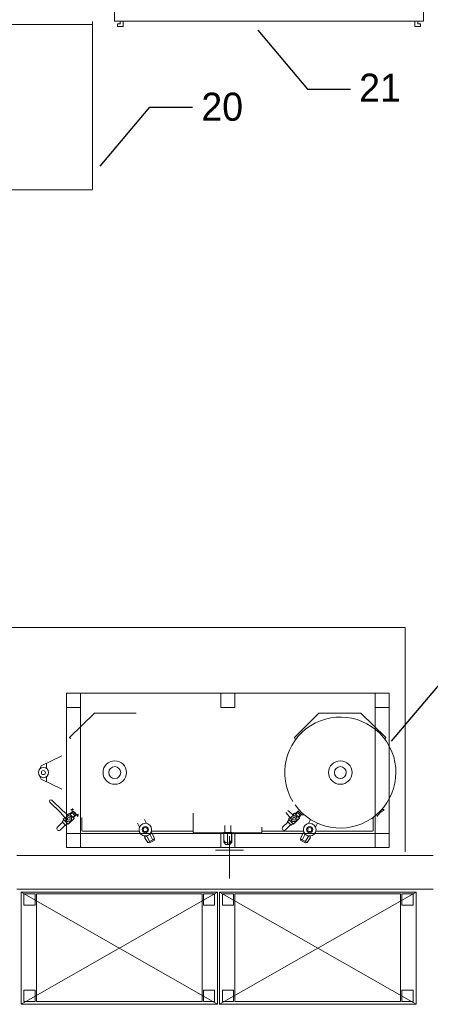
# Model space of a CAD drawing. Header units: millimetres. Extents: x -84458 to 77911, y -55868 to -29230.
# Tile 37 of 103: x 67557 to 67703, y -32886 to -32535. Entities that reach past the tile are written whole.
import ezdxf

# ---------------------------------------------------------------- set-up
doc = ezdxf.new("R2010")
doc.units = ezdxf.units.MM
doc.layers.get('0').update_dxf_attribs({"lineweight": 18})
doc.layers.add('CIENKA', color=7, linetype='Continuous', lineweight=20)
doc.dimstyles.get("Standard").update_dxf_attribs({"dimtxt": 0.18, "dimasz": 0.18, "dimexe": 0.18, "dimexo": 0.0625, "dimgap": 0.09, "dimtad": 0, "dimtih": 1, "dimtoh": 1, "dimdec": 4, "dimzin": 0, "dimdsep": 46, "dimtxsty": 'Standard', "dimcen": 0.09, "dimadec": 0, "dimazin": 0, "dimtfac": 1, "dimtdec": 4, "dimtofl": 0, "dimtmove": 0, "dimatfit": 3, "dimfxl": 1, "dimtolj": 1, "dimtzin": 0, "dimarcsym": 0})

msp = doc.modelspace()

# ---------------------------------------------------------------- linework, layer by layer
at = {"linetype": 'Continuous', "lineweight": 0}
for p, q in [((67591.02, -32535.17), (67591.02, -32475.17)), ((67701.02, -32475.17), (67701.02, -32535.17)), ((67701.02, -32505.17), (67701.02, -32535.17)), ((67523.09, -32536.37), (67583.09, -32536.37)), ((67583.09, -32535.3), (67583.09, -32595.3)), ((67701.02, -32535.17), (67591.02, -32535.17)), ((67594.02, -32535.17), (67591.02, -32535.17)), ((67592.02, -32537.17), (67592.02, -32536.17)), ((67593.02, -32536.17), (67592.02, -32536.17)), ((67592.02, -32537.17), (67594.02, -32537.17)), ((67593.02, -32535.17), (67593.02, -32536.17)), ((67594.02, -32535.17), (67593.02, -32535.17)), ((67594.02, -32537.17), (67594.02, -32535.17)), ((67698.02, -32535.17), (67698.02, -32537.17)), ((67701.02, -32535.17), (67698.02, -32535.17)), ((67698.02, -32537.17), (67700.02, -32537.17)), ((67699.02, -32536.17), (67699.02, -32535.17)), ((67700.02, -32536.17), (67699.02, -32536.17)), ((67700.02, -32537.17), (67700.02, -32536.17)), ((67583.09, -32595.37), (67523.09, -32595.37))]:
    msp.add_line(p, q, dxfattribs=at)
at = {"layer": 'CIENKA'}
for p, q in [((67525.05, -32751.44), (67694.55, -32751.44)), ((67525.05, -32751.44), (67694.55, -32751.44)), ((67694.55, -32831.44), (67694.55, -32751.44)), ((67578.82, -32774.89), (67573.82, -32774.89)), ((67573.82, -32774.89), (67573.82, -32779.89)), ((67578.82, -32774.89), (67573.82, -32774.89)), ((67578.82, -32774.89), (67683.82, -32774.89)), ((67578.82, -32779.89), (67578.82, -32774.89)), ((67633.82, -32774.89), (67628.82, -32774.89)), ((67628.82, -32774.89), (67628.82, -32779.89)), ((67633.82, -32779.89), (67633.82, -32774.89)), ((67683.82, -32774.89), (67688.82, -32774.89)), ((67683.82, -32774.89), (67683.82, -32779.89)), ((67688.82, -32774.89), (67683.82, -32774.89)), ((67688.82, -32779.89), (67688.82, -32774.89)), ((67573.82, -32799.89), (67573.82, -32779.89)), ((67573.82, -32779.89), (67578.82, -32779.89)), ((67578.82, -32779.89), (67578.82, -32824.89)), ((67628.82, -32779.89), (67633.82, -32779.89)), ((67683.82, -32779.89), (67683.82, -32824.89)), ((67683.82, -32779.89), (67688.82, -32779.89)), ((67688.82, -32779.89), (67688.82, -32824.89)), ((67574.89, -32790.67), (67583.79, -32781.99)), ((67583.79, -32781.99), (67598.7, -32781.99)), ((67663.78, -32781.99), (67655.1, -32790.67)), ((67678.69, -32781.99), (67663.78, -32781.99)), ((67687.59, -32790.67), (67678.69, -32781.99)), ((67574.89, -32790.67), (67575.38, -32791.04)), ((67655.1, -32790.67), (67655.41, -32791.49)), ((67687.27, -32791.22), (67687.59, -32790.67)), ((67572.17, -32797.21), (67564.79, -32800.76)), ((67566.77, -32801.69), (67566.77, -32799.78)), ((67573.82, -32829.89), (67573.82, -32799.89)), ((67578.82, -32804.55), (67578.82, -32799.55)), ((67683.82, -32804.55), (67683.82, -32799.55)), ((67566.77, -32806.48), (67566.77, -32804.6)), ((67572.18, -32809.1), (67564.79, -32805.52)), ((67571.68, -32817.41), (67567.96, -32813.69)), ((67572.39, -32816.71), (67568.67, -32812.98)), ((67571.68, -32817.41), (67571.39, -32817.12)), ((67573.58, -32819.66), (67571.68, -32817.41)), ((67574.64, -32818.6), (67572.39, -32816.71)), ((67574.23, -32818.26), (67574.78, -32817.71)), ((67574.78, -32817.71), (67576.55, -32819.51)), ((67576.09, -32816.94), (67574.98, -32817.92)), ((67575.89, -32817.48), (67575.2, -32818.14)), ((67576.32, -32816.36), (67575.41, -32816.36)), ((67576.98, -32818.57), (67575.71, -32817.32)), ((67575.96, -32816.36), (67575.96, -32815.93)), ((67575.96, -32816.83), (67575.96, -32816.73)), ((67577.43, -32818.31), (67575.96, -32816.83)), ((67576.79, -32818.4), (67576.19, -32818.99)), ((67577.33, -32818.21), (67576.4, -32819.21)), ((67577.55, -32818.31), (67577.43, -32818.31)), ((67577.94, -32817.97), (67577.91, -32818.86)), ((67578.29, -32818.27), (67577.93, -32818.29)), ((67618.99, -32817.65), (67618.99, -32824.39)), ((67618.99, -32817.65), (67618.99, -32821)), ((67653.86, -32819.59), (67651.97, -32817.34)), ((67654.92, -32818.53), (67652.67, -32816.63)), ((67654.51, -32818.19), (67655.06, -32817.64)), ((67655.06, -32817.64), (67656.83, -32819.44)), ((67656.38, -32816.87), (67655.26, -32817.85)), ((67656.17, -32817.41), (67655.48, -32818.07)), ((67657.26, -32818.5), (67655.99, -32817.25)), ((67657.72, -32818.24), (67656.24, -32816.75)), ((67657.07, -32818.33), (67656.47, -32818.92)), ((67657.61, -32818.14), (67656.68, -32819.14)), ((67658.57, -32818.2), (67657.72, -32818.24)), ((67684.54, -32817.97), (67684.57, -32818.86)), ((67686.16, -32816.36), (67687.06, -32816.36)), ((67572.45, -32820.86), (67570.59, -32822.72)), ((67573.41, -32821.84), (67571.55, -32823.69)), ((67572.27, -32820.68), (67572.93, -32820.02)), ((67573.59, -32822.02), (67572.27, -32820.68)), ((67572.71, -32819.8), (67573.24, -32819.26)), ((67574.48, -32821.57), (67572.71, -32819.8)), ((67574.26, -32821.35), (67573.59, -32822.02)), ((67576.55, -32819.51), (67574.48, -32821.57)), ((67579.3, -32819.14), (67579.3, -32823.74)), ((67599.88, -32822.61), (67599.14, -32821.21)), ((67602.37, -32821.27), (67601.64, -32819.88)), ((67630.28, -32824.48), (67630.28, -32822.07)), ((67632.37, -32822.06), (67632.37, -32824.48)), ((67652.73, -32820.79), (67650.87, -32822.65)), ((67653.69, -32821.77), (67651.83, -32823.61)), ((67652.55, -32820.61), (67653.21, -32819.95)), ((67653.87, -32821.95), (67652.55, -32820.61)), ((67652.99, -32819.73), (67653.52, -32819.19)), ((67654.76, -32821.5), (67652.99, -32819.73)), ((67654.54, -32821.28), (67653.87, -32821.95)), ((67656.83, -32819.44), (67654.76, -32821.5)), ((67660.1, -32821.27), (67660.84, -32819.88)), ((67662.59, -32822.61), (67663.33, -32821.21)), ((67683.17, -32819.14), (67683.17, -32823.74)), ((67578.82, -32824.89), (67573.82, -32824.89)), ((67573.82, -32824.89), (67573.82, -32829.89)), ((67578.82, -32824.89), (67628.82, -32824.89)), ((67578.82, -32829.89), (67578.82, -32824.89)), ((67579.55, -32823.99), (67599.76, -32823.99)), ((67601.83, -32826.15), (67601.59, -32825.72)), ((67601.64, -32826.26), (67604.42, -32824.79)), ((67603.68, -32825.4), (67604.52, -32826.98)), ((67604.22, -32824.89), (67603.97, -32824.5)), ((67604.15, -32823.99), (67618.99, -32823.99)), ((67604.42, -32824.79), (67605.27, -32826.81)), ((67619.24, -32824.64), (67621.99, -32824.64)), ((67619.24, -32824.64), (67629.74, -32824.64)), ((67628.82, -32824.89), (67628.82, -32829.89)), ((67633.82, -32824.89), (67628.82, -32824.89)), ((67629.88, -32824.88), (67629.88, -32827.97)), ((67632.69, -32824.48), (67629.95, -32824.48)), ((67629.95, -32824.89), (67629.95, -32826.8)), ((67632.69, -32824.89), (67629.95, -32824.89)), ((67631.2, -32825.54), (67631.2, -32825.54)), ((67631.2, -32825.54), (67631.2, -32825.54)), ((67631.24, -32828.81), (67631.24, -32824.64)), ((67632.69, -32824.89), (67632.69, -32826.8)), ((67632.76, -32824.88), (67632.76, -32827.97)), ((67643.23, -32824.64), (67632.9, -32824.64)), ((67633.82, -32824.89), (67683.82, -32824.89)), ((67633.82, -32829.89), (67633.82, -32824.89)), ((67643.23, -32824.64), (67640.49, -32824.64)), ((67643.48, -32822.6), (67643.48, -32824.39)), ((67658.33, -32823.99), (67643.48, -32823.99)), ((67658.06, -32824.79), (67657.21, -32826.81)), ((67658.8, -32825.4), (67657.96, -32826.98)), ((67660.84, -32826.26), (67658.06, -32824.79)), ((67658.26, -32824.89), (67658.51, -32824.5)), ((67660.64, -32826.15), (67660.88, -32825.72)), ((67682.92, -32823.99), (67662.71, -32823.99)), ((67688.82, -32824.89), (67683.82, -32824.89)), ((67683.82, -32824.89), (67683.82, -32829.89)), ((67688.82, -32829.89), (67688.82, -32824.89)), ((67573.82, -32829.89), (67573.82, -32826.89)), ((67602.84, -32828.1), (67601.64, -32826.26)), ((67602.57, -32826), (67603.41, -32827.58)), ((67605.27, -32826.81), (67602.84, -32828.1)), ((67602.84, -32828.1), (67603.44, -32828.25)), ((67603.44, -32828.25), (67605.08, -32827.38)), ((67605.08, -32827.38), (67605.27, -32826.81)), ((67629.88, -32827.97), (67630.59, -32828.81)), ((67632.05, -32828.81), (67630.59, -32828.81)), ((67631.9, -32827.87), (67631.9, -32825.87)), ((67631.9, -32830.87), (67631.9, -32827.87)), ((67632.76, -32827.97), (67632.05, -32828.81)), ((67657.4, -32827.38), (67657.21, -32826.81)), ((67657.21, -32826.81), (67659.64, -32828.1)), ((67659.04, -32828.25), (67657.4, -32827.38)), ((67659.64, -32828.1), (67659.04, -32828.25)), ((67659.91, -32826), (67659.07, -32827.58)), ((67659.64, -32828.1), (67660.84, -32826.26)), ((67704.47, -32832.73), (67556.22, -32832.73)), ((67573.82, -32829.89), (67688.82, -32829.89)), ((67573.82, -32829.89), (67578.82, -32829.89)), ((67573.82, -32829.89), (67585.32, -32829.89)), ((67636.9, -32830.87), (67626.9, -32830.87)), ((67628.82, -32829.89), (67633.82, -32829.89)), ((67631.9, -32830.87), (67631.9, -32840.87)), ((67683.82, -32829.89), (67688.82, -32829.89)), ((67556.22, -32844.73), (67704.47, -32844.73)), ((67557.67, -32845.77), (67627.67, -32845.77)), ((67627.67, -32845.77), (67557.67, -32885.77)), ((67557.67, -32845.77), (67627.67, -32885.77)), ((67557.67, -32845.77), (67557.67, -32885.77)), ((67558.71, -32846.44), (67562.71, -32846.44)), ((67558.71, -32850.44), (67558.71, -32846.44)), ((67562.71, -32846.44), (67562.71, -32850.44)), ((67563.15, -32846.44), (67622.14, -32846.44)), ((67563.15, -32846.44), (67563.15, -32884.79)), ((67622.14, -32846.44), (67622.14, -32884.79)), ((67622.63, -32850.44), (67622.63, -32846.44)), ((67622.63, -32846.44), (67626.63, -32846.44)), ((67626.63, -32846.44), (67626.63, -32850.44)), ((67627.67, -32845.77), (67627.67, -32885.77)), ((67628.38, -32845.77), (67698.38, -32845.77)), ((67628.38, -32845.77), (67628.38, -32885.77)), ((67628.38, -32845.77), (67698.38, -32885.77)), ((67698.38, -32845.77), (67628.38, -32885.77)), ((67629.41, -32846.44), (67633.41, -32846.44)), ((67629.41, -32850.44), (67629.41, -32846.44)), ((67633.41, -32846.44), (67633.41, -32850.44)), ((67633.86, -32846.44), (67692.85, -32846.44)), ((67633.86, -32846.44), (67633.86, -32884.79)), ((67692.85, -32846.44), (67692.85, -32884.79)), ((67693.34, -32846.44), (67697.34, -32846.44)), ((67693.34, -32850.44), (67693.34, -32846.44)), ((67697.34, -32846.44), (67697.34, -32850.44)), ((67698.38, -32845.77), (67698.38, -32885.77)), ((67562.71, -32850.44), (67558.71, -32850.44)), ((67626.63, -32850.44), (67622.63, -32850.44)), ((67633.41, -32850.44), (67629.41, -32850.44)), ((67697.34, -32850.44), (67693.34, -32850.44)), ((67558.71, -32884.79), (67558.71, -32880.79)), ((67558.71, -32880.79), (67562.71, -32880.79)), ((67562.71, -32880.79), (67562.71, -32884.79)), ((67622.63, -32880.79), (67626.63, -32880.79)), ((67622.63, -32884.79), (67622.63, -32880.79)), ((67626.63, -32880.79), (67626.63, -32884.79)), ((67629.41, -32884.79), (67629.41, -32880.79)), ((67629.41, -32880.79), (67633.41, -32880.79)), ((67633.41, -32880.79), (67633.41, -32884.79)), ((67693.34, -32884.79), (67693.34, -32880.79)), ((67693.34, -32880.79), (67697.34, -32880.79)), ((67697.34, -32880.79), (67697.34, -32884.79)), ((67562.71, -32884.79), (67558.71, -32884.79)), ((67563.15, -32884.79), (67622.14, -32884.79)), ((67626.63, -32884.79), (67622.63, -32884.79)), ((67633.41, -32884.79), (67629.41, -32884.79)), ((67633.86, -32884.79), (67692.85, -32884.79)), ((67697.34, -32884.79), (67693.34, -32884.79)), ((67627.67, -32885.77), (67557.67, -32885.77)), ((67698.38, -32885.77), (67628.38, -32885.77))]:
    msp.add_line(p, q, dxfattribs=at)
for centre, radius in [((67591.06, -32803.14), 4.19), ((67591.06, -32803.14), 2.12), ((67671.42, -32803.14), 4.19), ((67671.42, -32803.14), 2.12), ((67565.66, -32803.15), 1.83), ((67565.63, -32803.15), 0.72), ((67574.64, -32819.66), 1.06), ((67654.92, -32819.59), 1.06), ((67574.64, -32819.66), 0.499), ((67601.95, -32823.48), 2.25), ((67654.92, -32819.59), 0.499), ((67660.52, -32823.48), 2.25), ((67601.95, -32823.48), 1.1), ((67601.95, -32823.48), 0.732), ((67660.52, -32823.48), 1.1), ((67660.52, -32823.48), 0.732)]:
    msp.add_circle(centre, radius, dxfattribs=at)
for centre, radius, start, end in [((67671.42, -32803.14), 19.8, 215.3771, 211.5362), ((67569.46, -32803.14), 5.24, 152.9989, 165.5756), ((67569.46, -32803.14), 5.24, 194.6499, 207.0011), ((67568.31, -32813.34), 0.499, 45.0018, 224.998), ((67573.43, -32820.87), 4.85, 24.4734, 65.8817), ((67689.04, -32820.87), 4.85, 114.1183, 155.5266), ((67571.11, -32823.16), 0.682, 140.1756, 309.8244), ((67579.55, -32823.74), 0.25, 180, 270), ((67619.24, -32824.39), 0.25, 180, 270), ((67629.94, -32824.69), 0.203, 87.8797, 272.1203), ((67632.7, -32824.69), 0.203, 267.8797, 92.1203), ((67643.23, -32824.39), 0.25, 270, 0), ((67651.39, -32823.09), 0.682, 140.1756, 309.8244), ((67682.92, -32823.74), 0.25, 270, 0), ((67631.32, -32826.92), 1.38, 174.9182, 5.0818)]:
    msp.add_arc(centre, radius, start, end, dxfattribs=at)

# ---------------------------------------------------------------- texts
at = {"linetype": 'Continuous', "lineweight": 0, "char_height": 10, "width": 37.8058, "attachment_point": 1}
for s, insert in [('21', (67678.13, -32553.93)), ('20', (67621.9, -32560.72))]:
    msp.add_mtext(s, dxfattribs=dict(at, insert=insert))

# ---------------------------------------------------------------- leaders
at = {"linetype": 'Continuous', "lineweight": 0}
for points in [[(67642.05, -32538.42), (67659.75, -32559.47), (67674.99, -32559.47)], [(67585.83, -32586.89), (67603.53, -32565.83), (67618.76, -32565.83)], [(67689.71, -32792), (67707.41, -32770.94), (67722.65, -32770.94)]]:
    msp.add_leader(points, dimstyle='Standard', dxfattribs=at)

doc.saveas('drawing.dxf')
